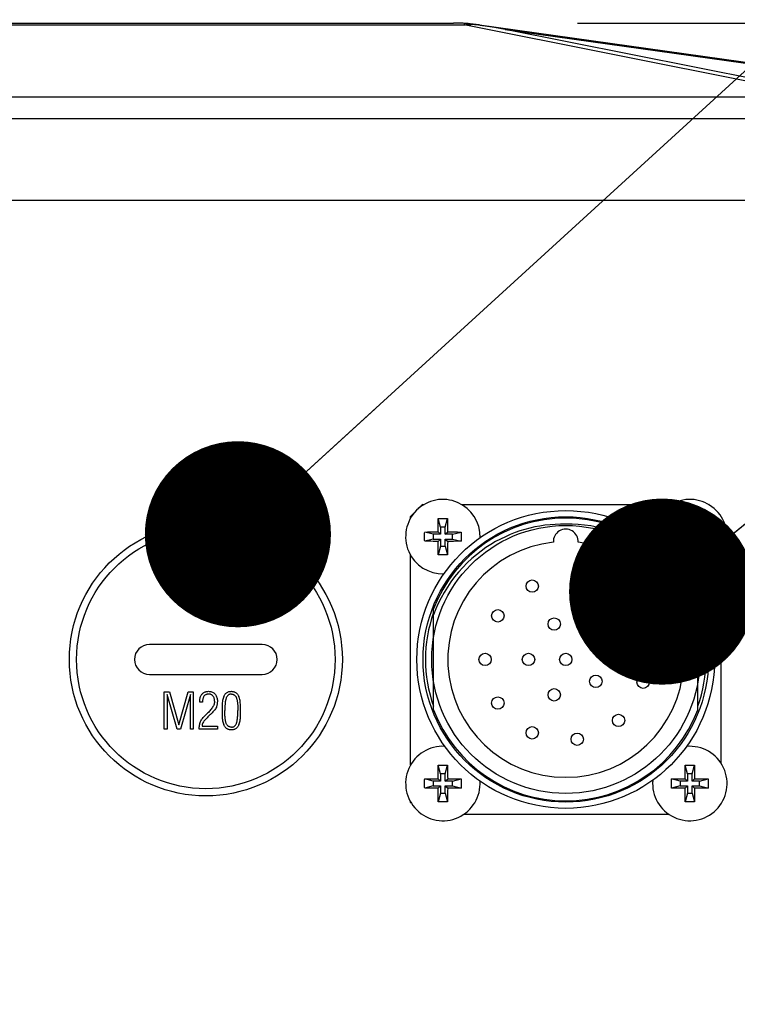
# Model space of a CAD drawing. Header units: millimetres. Extents: x 0 to 420, y 0 to 297.
# Tile 58 of 65: x 331 to 343, y 220 to 236. Entities that reach past the tile are written whole.
import ezdxf

# ---------------------------------------------------------------- set-up
doc = ezdxf.new("R2010")
doc.units = ezdxf.units.MM
doc.header["$LTSCALE"] = 23.1
doc.layers.get('0').update_dxf_attribs({"linetype": 'CONTINUOUS'})
for name, color, linetype in [('COMPONENTS', 7, 'CONTINUOUS'), ('DETAIL', 7, 'CONTINUOUS'), ('DIMENSION', 7, 'CONTINUOUS')]:
    doc.layers.add(name, color=color, linetype=linetype)
doc.styles.get("Standard").update_dxf_attribs({"font": 'arial.ttf'})
doc.dimstyles.new('DIMSTYLE_13', dxfattribs={"dimtxt": 3, "dimasz": 3, "dimexe": 0.18, "dimexo": 0.0625, "dimgap": 0.09, "dimtad": 1, "dimdec": 3, "dimlfac": 5, "dimdsep": 46, "dimtxsty": 'STANDARD', "dimblk": '_FILLED', "dimblk1": '_FILLED', "dimblk2": '_FILLED', "dimcen": 0.09, "dimadec": 0, "dimazin": 0, "dimtp": 0.5, "dimtm": 0.5, "dimtfac": 1, "dimtdec": 3, "dimtofl": 0, "dimtmove": 0, "dimatfit": 3, "dimldrblk": '_FILLED', "dimfxl": 1, "dimtolj": 1, "dimarcsym": 0})
doc.dimstyles.new('DIMSTYLE_14', dxfattribs={"dimtxt": 3, "dimasz": 3, "dimexe": 0.18, "dimexo": 0.0625, "dimgap": 0.09, "dimtad": 1, "dimdec": 1, "dimlfac": 5, "dimdsep": 46, "dimtxsty": 'STANDARD', "dimblk": '_FILLED', "dimblk1": '_FILLED', "dimblk2": '_FILLED', "dimcen": 0.09, "dimadec": 0, "dimazin": 0, "dimtp": 0.8, "dimtm": 0.8, "dimtfac": 1, "dimtdec": 1, "dimtofl": 0, "dimtmove": 0, "dimatfit": 3, "dimldrblk": '_FILLED', "dimfxl": 1, "dimtolj": 1, "dimarcsym": 0})
doc.dimstyles.new('DIMSTYLE_6', dxfattribs={"dimtxt": 3, "dimasz": 3, "dimexe": 0.18, "dimexo": 0.0625, "dimgap": 0.09, "dimtad": 1, "dimdec": 1, "dimlfac": 5, "dimdsep": 46, "dimtxsty": 'STANDARD', "dimblk": '_FILLED', "dimblk1": '_FILLED', "dimblk2": '_FILLED', "dimcen": 0.09, "dimadec": 0, "dimazin": 0, "dimtp": 0.3, "dimtm": 0.3, "dimtfac": 1, "dimtdec": 1, "dimtofl": 0, "dimtmove": 0, "dimatfit": 3, "dimldrblk": '_FILLED', "dimfxl": 1, "dimtolj": 1, "dimarcsym": 0})
doc.dimstyles.new('DIMSTYLE_8', dxfattribs={"dimtxt": 3, "dimasz": 3, "dimexe": 0.18, "dimexo": 0.0625, "dimgap": 0.09, "dimtad": 1, "dimlfac": 5, "dimdsep": 46, "dimtxsty": 'STANDARD', "dimblk": '_FILLED', "dimblk1": '_FILLED', "dimblk2": '_FILLED', "dimcen": 0.09, "dimadec": 0, "dimazin": 0, "dimtp": 0.5, "dimtm": 0.5, "dimtfac": 1, "dimtofl": 0, "dimtmove": 0, "dimatfit": 3, "dimldrblk": '_FILLED', "dimfxl": 1, "dimtolj": 1, "dimarcsym": 0})
doc.dimstyles.get("Standard").update_dxf_attribs({"dimtxt": 3, "dimasz": 3, "dimexe": 0.18, "dimexo": 0.0625, "dimgap": 0.09, "dimtad": 1, "dimdec": 3, "dimdsep": 46, "dimtxsty": 'STANDARD', "dimblk": '_FILLED', "dimblk1": '_FILLED', "dimblk2": '_FILLED', "dimcen": 0.09, "dimadec": 0, "dimazin": 0, "dimtol": 1, "dimtp": 0.001, "dimtm": 0.001, "dimtfac": 1, "dimtdec": 3, "dimtofl": 0, "dimtmove": 0, "dimatfit": 3, "dimldrblk": '_FILLED', "dimfxl": 1, "dimtolj": 1, "dimarcsym": 0})

# ---------------------------------------------------------------- blocks, each defined once
blk = doc.blocks.new('_FILLED')
at = {"color": 0, "linetype": 'BYBLOCK'}
blk.add_solid([(0, 0), (-1, 0.2), (-1, -0.2)], dxfattribs=at)
blk = doc.blocks.new('*D7')
at = {"layer": 'DIMENSION', "color": 2, "linetype": 'CONTINUOUS'}
for p, q in [((300.38, 246.404), (300.38, 255.457)), ((360.78, 250.647), (360.78, 255.457)), ((300.38, 253.457), (330.58, 253.457)), ((360.78, 253.457), (330.58, 253.457)), ((360.78, 242.582), (360.78, 248.674)), ((300.38, 225.123), (300.38, 244.922)), ((360.78, 225.123), (360.78, 240.18))]:
    blk.add_line(p, q, dxfattribs=at)
at = {"layer": 'DIMENSION', "color": 2, "linetype": 'CONTINUOUS', "xscale": 3, "yscale": 3, "zscale": 3, "rotation": 180}
blk.add_blockref('_FILLED', (300.38, 253.457), dxfattribs=at)
at = {"layer": 'DIMENSION', "color": 2, "linetype": 'CONTINUOUS', "xscale": 3, "yscale": 3, "zscale": 3}
blk.add_blockref('_FILLED', (360.78, 253.457), dxfattribs=at)
at = {"layer": 'DIMENSION', "color": 2, "linetype": 'CONTINUOUS', "insert": (330.58, 257.207), "char_height": 3, "width": 6.99257, "attachment_point": 2, "line_spacing_factor": 0.9}
blk.add_mtext('302', dxfattribs=at)
blk = doc.blocks.new('*D20')
at = {"layer": 'DIMENSION', "color": 2, "linetype": 'CONTINUOUS'}
for p, q in [((313.08, 233.114), (313.08, 247.457)), ((348.08, 233.114), (348.08, 247.457)), ((313.08, 245.457), (330.58, 245.457)), ((348.08, 245.457), (330.58, 245.457))]:
    blk.add_line(p, q, dxfattribs=at)
at = {"layer": 'DIMENSION', "color": 2, "linetype": 'CONTINUOUS', "xscale": 3, "yscale": 3, "zscale": 3, "rotation": 180}
blk.add_blockref('_FILLED', (313.08, 245.457), dxfattribs=at)
at = {"layer": 'DIMENSION', "color": 2, "linetype": 'CONTINUOUS', "xscale": 3, "yscale": 3, "zscale": 3}
blk.add_blockref('_FILLED', (348.08, 245.457), dxfattribs=at)
at = {"layer": 'DIMENSION', "color": 2, "linetype": 'CONTINUOUS', "insert": (330.58, 249.207), "char_height": 3, "width": 6.99257, "attachment_point": 2, "line_spacing_factor": 0.9}
blk.add_mtext('175', dxfattribs=at)
blk = doc.blocks.new('*D24')
at = {"layer": 'DIMENSION', "color": 2, "linetype": 'CONTINUOUS'}
for p, q in [((340.37, 235.457), (389, 235.457)), ((387, 235.457), (387, 194.228)), ((387, 152.998), (387, 194.228)), ((369.98, 152.998), (389, 152.998))]:
    blk.add_line(p, q, dxfattribs=at)
at = {"layer": 'DIMENSION', "color": 2, "linetype": 'CONTINUOUS', "xscale": 3, "yscale": 3, "zscale": 3}
for p, rotation in [((387, 235.457), 90), ((387, 152.998), 270)]:
    blk.add_blockref('_FILLED', p, dxfattribs=dict(at, rotation=rotation))
at = {"layer": 'DIMENSION', "color": 2, "linetype": 'CONTINUOUS', "insert": (383.25, 194.228), "char_height": 3, "width": 13.27138, "attachment_point": 2, "rotation": 90, "line_spacing_factor": 0.9}
blk.add_mtext('(412.3)', dxfattribs=at)
blk = doc.blocks.new('*D25')
at = {"layer": 'DIMENSION', "color": 2, "linetype": 'CONTINUOUS'}
for p, q in [((340.37, 235.457), (381, 235.457)), ((379, 235.457), (379, 224.828)), ((379, 214.198), (379, 224.828)), ((352.38, 214.198), (381, 214.198))]:
    blk.add_line(p, q, dxfattribs=at)
at = {"layer": 'DIMENSION', "color": 2, "linetype": 'CONTINUOUS', "xscale": 3, "yscale": 3, "zscale": 3}
for p, rotation in [((379, 235.457), 90), ((379, 214.198), 270)]:
    blk.add_blockref('_FILLED', p, dxfattribs=dict(at, rotation=rotation))
at = {"layer": 'DIMENSION', "color": 2, "linetype": 'CONTINUOUS', "insert": (375.25, 224.828), "char_height": 3, "width": 10.48327, "attachment_point": 2, "rotation": 90, "line_spacing_factor": 0.9}
blk.add_mtext('106.3', dxfattribs=at)

msp = doc.modelspace()

# ---------------------------------------------------------------- linework, layer by layer
at = {"layer": 'COMPONENTS', "color": 9, "linetype": 'CONTINUOUS'}
for p, q in [((322.61663, 235.42812), (338.54337, 235.42812)), ((338.54337, 235.45231), (338.54337, 235.42812)), ((343.66863, 234.40678), (338.54337, 235.42812)), ((339.20327, 235.35458), (345.3004, 234.49768)), ((343.71599, 234.45531), (339.20327, 235.35458)), ((317.88038, 234.27018), (343.29095, 234.27021)), ((317.88038, 233.92007), (343.27961, 233.92007))]:
    msp.add_line(p, q, dxfattribs=at)
at = {"layer": 'COMPONENTS', "color": 7, "linetype": 'CONTINUOUS'}
for p, q in [((322.78978, 235.45731), (338.37022, 235.45731)), ((338.80208, 235.41914), (338.6874, 235.43702)), ((338.78774, 235.42812), (347.51483, 234.2016)), ((338.91673, 235.40101), (338.80208, 235.41914)), ((339.03136, 235.38263), (338.91673, 235.40101)), ((344.28589, 232.59823), (316.87411, 232.59823)), ((337.87566, 227.69823), (337.90071, 227.69823)), ((338.49929, 227.69823), (341.88071, 227.69823)), ((342.47929, 227.69823), (342.48434, 227.69823)), ((337.68, 227.47752), (337.68, 227.50257)), ((338.16125, 227.33323), (338.12668, 227.4715)), ((338.23875, 227.33323), (338.27332, 227.4715)), ((338.27332, 227.4715), (338.27457, 227.42703)), ((342.14125, 227.33323), (342.10668, 227.4715)), ((342.21875, 227.33323), (342.25332, 227.4715)), ((342.25332, 227.4715), (342.25457, 227.42703)), ((338.12257, 227.25566), (338.12294, 227.2936)), ((338.12294, 227.2936), (338.12354, 227.33694)), ((338.12354, 227.33694), (338.12419, 227.37324)), ((338.12419, 227.37324), (338.12507, 227.413)), ((338.16125, 227.33323), (338.16125, 227.21698)), ((338.23875, 227.33323), (338.16125, 227.33323)), ((338.23875, 227.21698), (338.23875, 227.33323)), ((338.27457, 227.42703), (338.27554, 227.3861)), ((338.27554, 227.3861), (338.27626, 227.34867)), ((338.27626, 227.34867), (338.27694, 227.30391)), ((338.27694, 227.30391), (338.27727, 227.27397)), ((342.10257, 227.25566), (342.10294, 227.2936)), ((342.10294, 227.2936), (342.10354, 227.33694)), ((342.10354, 227.33694), (342.10419, 227.37324)), ((342.10419, 227.37324), (342.10507, 227.413)), ((342.14125, 227.33323), (342.14125, 227.21698)), ((342.21875, 227.33323), (342.14125, 227.33323)), ((342.21875, 227.21698), (342.21875, 227.33323)), ((342.25457, 227.42703), (342.25554, 227.3861)), ((342.25554, 227.3861), (342.25626, 227.34867)), ((342.25626, 227.34867), (342.25694, 227.30391)), ((337.90673, 227.25155), (337.9512, 227.25281)), ((338.045, 227.21698), (337.90673, 227.25155)), ((338.045, 227.13948), (337.90673, 227.10491)), ((337.9512, 227.25281), (337.99213, 227.25377)), ((337.99213, 227.25377), (338.02956, 227.25449)), ((338.02956, 227.25449), (338.07432, 227.25517)), ((338.045, 227.21698), (338.045, 227.13948)), ((338.16125, 227.21698), (338.045, 227.21698)), ((338.045, 227.13948), (338.16125, 227.13948)), ((338.16125, 227.21698), (338.12257, 227.25566)), ((338.16125, 227.13948), (338.12257, 227.1008)), ((338.16125, 227.13948), (338.16125, 227.02323)), ((338.23875, 227.21698), (338.27743, 227.25566)), ((338.355, 227.21698), (338.23875, 227.21698)), ((338.23875, 227.02323), (338.23875, 227.13948)), ((338.23875, 227.13948), (338.27743, 227.1008)), ((338.23875, 227.13948), (338.355, 227.13948)), ((338.27727, 227.27397), (338.27743, 227.25566)), ((338.27743, 227.25566), (338.31537, 227.25529)), ((338.31537, 227.25529), (338.35871, 227.25469)), ((338.355, 227.21698), (338.49327, 227.25155)), ((338.355, 227.13948), (338.355, 227.21698)), ((338.355, 227.13948), (338.49327, 227.10491)), ((338.35871, 227.25469), (338.39501, 227.25404)), ((338.39501, 227.25404), (338.43476, 227.25316)), ((341.88673, 227.25155), (341.9312, 227.25281)), ((342.025, 227.21698), (341.88673, 227.25155)), ((342.025, 227.13948), (341.88673, 227.10491)), ((341.9312, 227.25281), (341.97213, 227.25377)), ((341.97213, 227.25377), (342.00956, 227.25449)), ((342.00956, 227.25449), (342.05432, 227.25517)), ((342.025, 227.21698), (342.025, 227.13948)), ((342.14125, 227.21698), (342.025, 227.21698)), ((342.025, 227.13948), (342.14125, 227.13948)), ((342.14125, 227.21698), (342.10257, 227.25566)), ((342.14125, 227.13948), (342.10257, 227.1008)), ((342.14125, 227.13948), (342.14125, 227.02323)), ((342.21875, 227.21698), (342.25743, 227.25566)), ((342.335, 227.21698), (342.21875, 227.21698)), ((342.21875, 227.02323), (342.21875, 227.13948)), ((342.21875, 227.13948), (342.335, 227.13948)), ((342.21875, 227.13948), (342.25743, 227.1008)), ((342.25743, 227.25566), (342.29537, 227.25529)), ((342.29537, 227.25529), (342.33871, 227.25469)), ((342.335, 227.21698), (342.47327, 227.25155)), ((342.335, 227.13948), (342.335, 227.21698)), ((342.335, 227.13948), (342.47327, 227.10491)), ((342.33871, 227.25469), (342.37501, 227.25404)), ((342.37501, 227.25404), (342.41476, 227.25316)), ((338.00499, 227.10243), (337.96523, 227.1033)), ((338.04129, 227.10177), (338.00499, 227.10243)), ((338.08463, 227.10117), (338.04129, 227.10177)), ((338.12257, 227.1008), (338.08463, 227.10117)), ((338.12282, 227.07284), (338.12257, 227.1008)), ((338.12336, 227.03088), (338.12282, 227.07284)), ((338.12374, 227.00779), (338.12336, 227.03088)), ((338.12446, 226.97036), (338.12374, 227.00779)), ((338.12543, 226.92943), (338.12446, 226.97036)), ((338.16125, 227.02323), (338.12668, 226.88496)), ((338.16125, 227.02323), (338.23875, 227.02323)), ((338.23875, 227.02323), (338.27332, 226.88496)), ((338.2758, 226.98322), (338.27493, 226.94347)), ((338.27646, 227.01952), (338.2758, 226.98322)), ((338.27706, 227.06286), (338.27646, 227.01952)), ((338.27743, 227.1008), (338.27706, 227.06286)), ((338.37044, 227.10197), (338.32568, 227.10129)), ((338.40787, 227.10269), (338.37044, 227.10197)), ((338.4488, 227.10366), (338.40787, 227.10269)), ((338.49327, 227.10491), (338.4488, 227.10366)), ((341.98499, 227.10243), (341.94523, 227.1033)), ((342.02129, 227.10177), (341.98499, 227.10243)), ((342.06463, 227.10117), (342.02129, 227.10177)), ((342.10257, 227.1008), (342.06463, 227.10117)), ((342.10374, 227.00779), (342.10306, 227.05255)), ((342.10446, 226.97036), (342.10374, 227.00779)), ((342.10543, 226.92943), (342.10446, 226.97036)), ((342.14125, 227.02323), (342.10668, 226.88496)), ((342.14125, 227.02323), (342.21875, 227.02323)), ((342.21875, 227.02323), (342.25332, 226.88496)), ((342.2558, 226.98322), (342.25493, 226.94347)), ((342.25646, 227.01952), (342.2558, 226.98322)), ((342.25706, 227.06286), (342.25646, 227.01952)), ((342.25743, 227.1008), (342.25706, 227.06286)), ((342.35044, 227.10197), (342.30568, 227.10129)), ((342.38787, 227.10269), (342.35044, 227.10197)), ((342.4288, 227.10366), (342.38787, 227.10269)), ((342.47327, 227.10491), (342.4288, 227.10366)), ((337.68, 223.49752), (337.68, 226.87894)), ((338.12668, 226.88496), (338.12543, 226.92943)), ((342.10668, 226.88496), (342.10543, 226.92943)), ((342.68, 226.84679), (342.68, 223.52967)), ((338.05, 224.3849), (338.05, 226.01156)), ((342.31, 224.3849), (342.31, 226.01156)), ((335.29, 225.43823), (333.47, 225.43823)), ((333.47, 224.95823), (335.29, 224.95823)), ((333.71083, 224.07691), (333.71083, 224.67691)), ((333.71083, 224.67691), (333.79216, 224.67691)), ((333.75583, 224.63402), (333.75583, 224.07691)), ((333.91626, 224.07691), (333.75583, 224.63402)), ((333.79216, 224.67691), (333.94333, 224.14687)), ((333.94333, 224.14687), (334.09532, 224.67691)), ((334.13083, 224.63402), (333.97157, 224.07691)), ((334.09532, 224.67691), (334.17583, 224.67691)), ((334.13083, 224.07691), (334.13083, 224.63402)), ((334.17583, 224.67691), (334.17583, 224.07691)), ((334.28083, 224.51156), (334.28083, 224.52046)), ((334.32583, 224.51191), (334.28083, 224.51156)), ((334.39181, 224.31527), (334.40165, 224.32534)), ((334.40704, 224.3305), (334.40165, 224.32534)), ((334.44784, 224.30679), (334.44431, 224.30331)), ((334.4514, 224.31023), (334.44784, 224.30679)), ((334.46036, 224.31878), (334.4514, 224.31023)), ((334.31833, 224.12191), (334.56747, 224.12191)), ((334.56747, 224.12191), (334.56747, 224.07691)), ((333.75583, 224.07691), (333.71083, 224.07691)), ((333.97157, 224.07691), (333.91626, 224.07691)), ((334.17583, 224.07691), (334.13083, 224.07691)), ((334.56747, 224.07691), (334.27333, 224.07691)), ((338.16125, 223.35323), (338.12668, 223.4915)), ((338.23875, 223.35323), (338.27332, 223.4915)), ((338.27332, 223.4915), (338.27457, 223.44703)), ((342.14125, 223.35323), (342.10668, 223.4915)), ((342.21875, 223.35323), (342.25332, 223.4915)), ((342.25332, 223.4915), (342.25457, 223.44703)), ((338.12294, 223.3136), (338.12354, 223.35694)), ((338.12354, 223.35694), (338.12419, 223.39324)), ((338.12419, 223.39324), (338.12507, 223.433)), ((338.16125, 223.35323), (338.16125, 223.23698)), ((338.23875, 223.35323), (338.16125, 223.35323)), ((338.23875, 223.23698), (338.23875, 223.35323)), ((338.27457, 223.44703), (338.27554, 223.4061)), ((338.27554, 223.4061), (338.27626, 223.36867)), ((342.10294, 223.3136), (342.10354, 223.35694)), ((342.10354, 223.35694), (342.10419, 223.39324)), ((342.10419, 223.39324), (342.10507, 223.433)), ((342.14125, 223.35323), (342.14125, 223.23698)), ((342.21875, 223.35323), (342.14125, 223.35323)), ((342.21875, 223.23698), (342.21875, 223.35323)), ((342.25457, 223.44703), (342.25554, 223.4061)), ((342.25554, 223.4061), (342.25626, 223.36867)), ((342.25626, 223.36867), (342.25694, 223.32391)), ((337.90673, 223.27155), (337.9512, 223.27281)), ((338.045, 223.23698), (337.90673, 223.27155)), ((338.045, 223.15948), (337.90673, 223.12491)), ((337.9512, 223.27281), (337.99213, 223.27377)), ((337.99213, 223.27377), (338.02956, 223.27449)), ((338.02956, 223.27449), (338.07432, 223.27517)), ((338.045, 223.23698), (338.045, 223.15948)), ((338.16125, 223.23698), (338.045, 223.23698)), ((338.045, 223.15948), (338.16125, 223.15948)), ((338.12257, 223.27566), (338.12294, 223.3136)), ((338.16125, 223.23698), (338.12257, 223.27566)), ((338.16125, 223.15948), (338.12257, 223.1208)), ((338.16125, 223.15948), (338.16125, 223.04323)), ((338.23875, 223.23698), (338.27743, 223.27566)), ((338.355, 223.23698), (338.23875, 223.23698)), ((338.23875, 223.04323), (338.23875, 223.15948)), ((338.23875, 223.15948), (338.27743, 223.1208)), ((338.23875, 223.15948), (338.355, 223.15948)), ((338.27706, 223.3136), (338.27743, 223.27566)), ((338.27743, 223.27566), (338.31537, 223.27529)), ((338.31537, 223.27529), (338.35871, 223.27469)), ((338.355, 223.23698), (338.49327, 223.27155)), ((338.355, 223.15948), (338.355, 223.23698)), ((338.355, 223.15948), (338.49327, 223.12491)), ((338.35871, 223.27469), (338.39501, 223.27404)), ((338.39501, 223.27404), (338.43476, 223.27316)), ((341.88673, 223.27155), (341.9312, 223.27281)), ((342.025, 223.23698), (341.88673, 223.27155)), ((342.025, 223.15948), (341.88673, 223.12491)), ((341.9312, 223.27281), (341.97213, 223.27377)), ((341.97213, 223.27377), (342.00956, 223.27449)), ((342.00956, 223.27449), (342.05432, 223.27517)), ((342.025, 223.23698), (342.025, 223.15948)), ((342.14125, 223.23698), (342.025, 223.23698)), ((342.025, 223.15948), (342.14125, 223.15948)), ((342.10257, 223.27566), (342.10294, 223.3136)), ((342.14125, 223.23698), (342.10257, 223.27566)), ((342.14125, 223.15948), (342.10257, 223.1208)), ((342.14125, 223.15948), (342.14125, 223.04323)), ((342.21875, 223.23698), (342.25743, 223.27566)), ((342.335, 223.23698), (342.21875, 223.23698)), ((342.21875, 223.04323), (342.21875, 223.15948)), ((342.21875, 223.15948), (342.335, 223.15948)), ((342.21875, 223.15948), (342.25743, 223.1208)), ((342.25743, 223.27566), (342.29537, 223.27529)), ((342.29537, 223.27529), (342.33871, 223.27469)), ((342.335, 223.23698), (342.47327, 223.27155)), ((342.335, 223.15948), (342.335, 223.23698)), ((342.335, 223.15948), (342.47327, 223.12491)), ((342.33871, 223.27469), (342.37501, 223.27404)), ((342.37501, 223.27404), (342.41476, 223.27316)), ((338.00499, 223.12243), (337.96523, 223.1233)), ((338.04129, 223.12177), (338.00499, 223.12243)), ((338.08463, 223.12117), (338.04129, 223.12177)), ((338.12257, 223.1208), (338.08463, 223.12117)), ((338.12374, 223.02779), (338.12306, 223.07255)), ((338.12446, 222.99036), (338.12374, 223.02779)), ((338.16125, 223.04323), (338.12668, 222.90496)), ((338.16125, 223.04323), (338.23875, 223.04323)), ((338.23875, 223.04323), (338.27332, 222.90496)), ((338.2758, 223.00322), (338.27493, 222.96347)), ((338.27646, 223.03952), (338.2758, 223.00322)), ((338.27706, 223.08286), (338.27646, 223.03952)), ((338.27743, 223.1208), (338.27706, 223.08286)), ((338.37044, 223.12197), (338.32568, 223.12129)), ((338.40787, 223.12269), (338.37044, 223.12197)), ((338.4488, 223.12366), (338.40787, 223.12269)), ((338.49327, 223.12491), (338.4488, 223.12366)), ((341.98499, 223.12243), (341.94523, 223.1233)), ((342.02129, 223.12177), (341.98499, 223.12243)), ((342.06463, 223.12117), (342.02129, 223.12177)), ((342.10257, 223.1208), (342.06463, 223.12117)), ((342.10374, 223.02779), (342.10306, 223.07255)), ((342.10446, 222.99036), (342.10374, 223.02779)), ((342.14125, 223.04323), (342.10668, 222.90496)), ((342.14125, 223.04323), (342.21875, 223.04323)), ((342.21875, 223.04323), (342.25332, 222.90496)), ((342.2558, 223.00322), (342.25493, 222.96347)), ((342.25646, 223.03952), (342.2558, 223.00322)), ((342.25706, 223.08286), (342.25646, 223.03952)), ((342.25743, 223.1208), (342.25706, 223.08286)), ((342.35044, 223.12197), (342.30568, 223.12129)), ((342.38787, 223.12269), (342.35044, 223.12197)), ((342.4288, 223.12366), (342.38787, 223.12269)), ((342.47327, 223.12491), (342.4288, 223.12366)), ((337.68, 222.89389), (337.68, 222.89894)), ((338.12543, 222.94943), (338.12446, 222.99036)), ((338.12668, 222.90496), (338.12543, 222.94943)), ((342.10543, 222.94943), (342.10446, 222.99036)), ((342.10668, 222.90496), (342.10543, 222.94943)), ((341.84856, 222.69823), (338.53144, 222.69823))]:
    msp.add_line(p, q, dxfattribs=at)
for points in [[(338.6874, 235.43702), (338.67144, 235.4394), (338.65547, 235.44162), (338.63948, 235.44366), (338.62348, 235.44553), (338.60747, 235.44723), (338.59146, 235.44876), (338.57543, 235.45011), (338.5594, 235.4513), (338.54336, 235.45231)], [(339.20327, 235.35458), (339.14597, 235.36399), (339.03136, 235.38263)], [(338.12507, 227.413), (338.12623, 227.45629), (338.12668, 227.4715)], [(338.12668, 227.4715), (338.14304, 227.4719), (338.15936, 227.4722), (338.17566, 227.4724), (338.1919, 227.4725), (338.2081, 227.4725), (338.22434, 227.4724), (338.24063, 227.4722), (338.25696, 227.4719), (338.27332, 227.4715)], [(342.10507, 227.413), (342.10623, 227.45629), (342.10668, 227.4715)], [(342.10668, 227.4715), (342.12304, 227.4719), (342.13936, 227.4722), (342.15566, 227.4724), (342.1719, 227.4725), (342.1881, 227.4725), (342.20434, 227.4724), (342.22063, 227.4722), (342.23696, 227.4719), (342.25332, 227.4715)], [(340.18, 227.37823), (340.09521, 227.37864), (340.01107, 227.37589), (339.92757, 227.36999), (339.84466, 227.36089), (339.76239, 227.34863), (339.68096, 227.33335), (339.60055, 227.31514), (339.52097, 227.29391), (339.44184, 227.2695), (339.36316, 227.24204), (339.28493, 227.21139), (339.20681, 227.17707), (339.12864, 227.13912), (339.05058, 227.0975), (338.97273, 227.05153), (338.89472, 227.00099), (338.81692, 226.94612), (338.74052, 226.88687), (338.6654, 226.82294), (338.59167, 226.75464), (338.52097, 226.68292), (338.45354, 226.60775), (338.38912, 226.52916), (338.32858, 226.44818), (338.27214, 226.36499), (338.21957, 226.2794), (338.17106, 226.19195), (338.12665, 226.1028), (338.0863, 226.01179), (338.05, 225.9189)], [(342.31, 225.9189), (342.27231, 226.01501), (342.23041, 226.10896), (342.18429, 226.20074), (342.13379, 226.29065), (342.07907, 226.37839), (342.02067, 226.46316), (341.95866, 226.54479), (341.89298, 226.62345), (341.82388, 226.69887), (341.75126, 226.77111), (341.67523, 226.84012), (341.59636, 226.90536), (341.51461, 226.96679), (341.43002, 227.02446), (341.34321, 227.07799), (341.25426, 227.1273), (341.16309, 227.17248), (341.07012, 227.21332), (340.97522, 227.24986), (340.87853, 227.28207), (340.78083, 227.30969), (340.68222, 227.33268), (340.58261, 227.35109), (340.48253, 227.36486), (340.38215, 227.37396), (340.28131, 227.37842), (340.18, 227.37823)], [(342.25694, 227.30391), (342.25736, 227.26465), (342.25743, 227.25566)], [(337.90572, 227.17823), (337.90575, 227.19065), (337.90584, 227.203), (337.90598, 227.21526), (337.90617, 227.22744), (337.90642, 227.23953), (337.90673, 227.25155)], [(337.90673, 227.10491), (337.90642, 227.11693), (337.90617, 227.12903), (337.90598, 227.14121), (337.90584, 227.15347), (337.90575, 227.16581), (337.90572, 227.17823)], [(338.07432, 227.25517), (338.11358, 227.25559), (338.12257, 227.25566)], [(338.43476, 227.25316), (338.47805, 227.252), (338.49327, 227.25155)], [(338.49327, 227.25155), (338.49358, 227.23953), (338.49383, 227.22744), (338.49402, 227.21526), (338.49416, 227.203), (338.49425, 227.19065), (338.49428, 227.17823)], [(338.49428, 227.17823), (338.49425, 227.16581), (338.49416, 227.15347), (338.49402, 227.14121), (338.49383, 227.12903), (338.49358, 227.11693), (338.49327, 227.10491)], [(341.88572, 227.17823), (341.88575, 227.19065), (341.88584, 227.203), (341.88598, 227.21526), (341.88617, 227.22744), (341.88642, 227.23953), (341.88673, 227.25155)], [(341.88673, 227.10491), (341.88642, 227.11693), (341.88617, 227.12903), (341.88598, 227.14121), (341.88584, 227.15347), (341.88575, 227.16581), (341.88572, 227.17823)], [(342.05432, 227.25517), (342.09358, 227.25559), (342.10257, 227.25566)], [(342.41476, 227.25316), (342.45805, 227.252), (342.47327, 227.25155)], [(342.47327, 227.25155), (342.47358, 227.23953), (342.47383, 227.22744), (342.47402, 227.21526), (342.47416, 227.203), (342.47425, 227.19065), (342.47428, 227.17823)], [(342.47428, 227.17823), (342.47425, 227.16581), (342.47416, 227.15347), (342.47402, 227.14121), (342.47383, 227.12903), (342.47358, 227.11693), (342.47327, 227.10491)], [(337.96523, 227.1033), (337.92195, 227.10446), (337.90673, 227.10491)], [(338.32568, 227.10129), (338.28642, 227.10087), (338.27743, 227.1008)], [(341.94523, 227.1033), (341.90195, 227.10446), (341.88673, 227.10491)], [(342.10306, 227.05255), (342.10264, 227.09181), (342.10257, 227.1008)], [(342.30568, 227.10129), (342.26642, 227.10087), (342.25743, 227.1008)], [(338.27332, 226.88496), (338.25696, 226.88456), (338.24063, 226.88426), (338.22434, 226.88406), (338.2081, 226.88396), (338.1919, 226.88396), (338.17566, 226.88406), (338.15936, 226.88426), (338.14304, 226.88456), (338.12668, 226.88496)], [(338.27493, 226.94347), (338.27377, 226.90018), (338.27332, 226.88496)], [(342.25332, 226.88496), (342.23696, 226.88456), (342.22063, 226.88426), (342.20434, 226.88406), (342.1881, 226.88396), (342.1719, 226.88396), (342.15566, 226.88406), (342.13936, 226.88426), (342.12304, 226.88456), (342.10668, 226.88496)], [(342.25493, 226.94347), (342.25377, 226.90018), (342.25332, 226.88496)], [(334.28082, 224.52031), (334.2812, 224.53506), (334.28229, 224.54915), (334.28409, 224.56257), (334.28661, 224.57533), (334.28985, 224.58742), (334.2938, 224.59888), (334.29848, 224.60973), (334.30388, 224.61995), (334.30987, 224.62945), (334.31645, 224.63823), (334.32363, 224.6463), (334.33133, 224.65362), (334.33956, 224.6602), (334.34832, 224.66603), (334.35751, 224.67105), (334.36716, 224.67524), (334.37724, 224.67862), (334.38766, 224.68123), (334.39836, 224.68307), (334.40939, 224.68413), (334.42075, 224.68441)], [(334.42802, 224.63941), (334.41921, 224.63919), (334.4107, 224.6384), (334.4025, 224.63704), (334.39458, 224.63513), (334.38698, 224.63264), (334.37972, 224.6295), (334.37278, 224.62569), (334.36619, 224.62122), (334.36009, 224.61609), (334.35452, 224.61027), (334.34943, 224.60379), (334.34488, 224.59676), (334.3409, 224.58919), (334.33745, 224.58107), (334.33447, 224.57252), (334.33195, 224.56359), (334.32989, 224.55424), (334.32826, 224.5444), (334.32703, 224.53406), (334.32622, 224.52323), (334.32583, 224.51191)], [(334.42075, 224.68441), (334.43474, 224.68399), (334.4482, 224.68251), (334.46113, 224.67997), (334.47356, 224.67638), (334.48547, 224.67173), (334.49669, 224.666), (334.50725, 224.65915), (334.51712, 224.65123), (334.52617, 224.64235), (334.53438, 224.63249), (334.54177, 224.62168), (334.54819, 224.61007), (334.55359, 224.59767), (334.55802, 224.58446), (334.56146, 224.57054), (334.5639, 224.55593), (334.56536, 224.5406), (334.56583, 224.52456)], [(334.52083, 224.52749), (334.5205, 224.5391), (334.51951, 224.55011), (334.51787, 224.56052), (334.51555, 224.57033), (334.51257, 224.57955), (334.50899, 224.58815), (334.50481, 224.59613), (334.50003, 224.60349), (334.49476, 224.61021), (334.48901, 224.61632), (334.48277, 224.6218), (334.47611, 224.62654), (334.46901, 224.63052), (334.46148, 224.63377), (334.4536, 224.63628), (334.44542, 224.63806), (334.43689, 224.6391), (334.42802, 224.63941)], [(334.66849, 224.60273), (334.66248, 224.58728), (334.65733, 224.57109), (334.65303, 224.55416), (334.64972, 224.53643), (334.64725, 224.51796), (334.64527, 224.49894), (334.64372, 224.47941), (334.64264, 224.45932), (334.64184, 224.43871), (334.64123, 224.41758), (334.6409, 224.39592), (334.64083, 224.37374)], [(334.66849, 224.60273), (334.67356, 224.61249), (334.67915, 224.62178), (334.68526, 224.63059), (334.69189, 224.639), (334.69904, 224.64694), (334.7067, 224.6542), (334.71495, 224.66078), (334.7237, 224.66667), (334.73274, 224.67171), (334.74208, 224.67579), (334.75171, 224.679), (334.76141, 224.68146), (334.77114, 224.6832), (334.78094, 224.68418), (334.79083, 224.68441)], [(334.7913, 224.63941), (334.78271, 224.6391), (334.77445, 224.63806), (334.76653, 224.6363), (334.75893, 224.63382), (334.75168, 224.63061), (334.74482, 224.62665), (334.73837, 224.6219), (334.73232, 224.61639), (334.72673, 224.61021), (334.72162, 224.60333), (334.71696, 224.59576), (334.71274, 224.58763), (334.70898, 224.57891), (334.70566, 224.56963), (334.70269, 224.55993), (334.70009, 224.54985), (334.69785, 224.53936), (334.69584, 224.52851), (334.69405, 224.51731), (334.69249, 224.50576), (334.69113, 224.49388), (334.68995, 224.48167), (334.68897, 224.46915), (334.68812, 224.45633), (334.68739, 224.44322), (334.6868, 224.42981), (334.68635, 224.41613), (334.68604, 224.40216), (334.68587, 224.38792), (334.68583, 224.37339)], [(334.79083, 224.68441), (334.80086, 224.6842), (334.81076, 224.68321), (334.82053, 224.68143), (334.83021, 224.67886), (334.83977, 224.67551), (334.84903, 224.67134), (334.85805, 224.66628), (334.86678, 224.66041), (334.87497, 224.65386), (334.88255, 224.64663), (334.88959, 224.63874), (334.89609, 224.63037), (334.90206, 224.62162), (334.90748, 224.61241), (334.91236, 224.60273)], [(334.7913, 224.63941), (334.79866, 224.63903), (334.80574, 224.6382), (334.81252, 224.63692), (334.819, 224.63525), (334.8252, 224.63312), (334.83117, 224.6304), (334.83695, 224.62704), (334.84251, 224.62308), (334.84781, 224.61847), (334.85289, 224.61321), (334.85773, 224.60731), (334.86221, 224.60081), (334.86633, 224.59368), (334.87009, 224.58597), (334.8735, 224.57782), (334.87652, 224.56927), (334.87919, 224.56029), (334.88158, 224.55097), (334.8837, 224.54134), (334.88554, 224.53137), (334.8872, 224.52109), (334.88871, 224.51049), (334.89003, 224.49958), (334.89119, 224.48836), (334.8922, 224.47682), (334.89305, 224.46497), (334.89378, 224.45282), (334.89439, 224.44036), (334.89488, 224.4276), (334.89527, 224.41453), (334.89556, 224.40113), (334.89575, 224.38742), (334.89583, 224.37339)], [(334.94083, 224.37374), (334.9408, 224.39614), (334.94045, 224.41798), (334.93977, 224.43925), (334.93881, 224.45996), (334.93753, 224.4801), (334.93579, 224.49965), (334.93367, 224.51868), (334.93109, 224.53712), (334.9277, 224.55477), (334.92339, 224.57155), (334.91828, 224.58754), (334.91236, 224.60273)], [(334.52083, 224.52749), (334.52029, 224.51529), (334.51864, 224.50284), (334.51587, 224.49016), (334.51195, 224.47718), (334.50692, 224.46396), (334.50089, 224.45067), (334.49387, 224.43732), (334.48586, 224.42388), (334.47701, 224.41048), (334.46733, 224.39716), (334.45681, 224.38387), (334.44552, 224.37057), (334.43347, 224.35723), (334.42064, 224.34387), (334.40704, 224.3305)], [(334.56583, 224.52456), (334.56569, 224.5135), (334.56514, 224.50248), (334.56417, 224.49151), (334.56283, 224.48057), (334.56108, 224.46967), (334.55885, 224.45889), (334.55611, 224.44824), (334.55289, 224.43771), (334.54919, 224.4273)], [(334.29947, 224.21062), (334.3082, 224.2235), (334.31739, 224.23602), (334.32703, 224.24818), (334.33722, 224.25991), (334.34787, 224.27128), (334.35868, 224.28249), (334.36956, 224.29358), (334.3806, 224.30451), (334.39181, 224.31527)], [(334.44431, 224.30331), (334.43274, 224.29246), (334.42137, 224.28156), (334.41021, 224.27061), (334.39919, 224.25964), (334.38838, 224.24862), (334.37794, 224.23744), (334.36777, 224.22616), (334.35796, 224.21473), (334.34896, 224.20284), (334.3407, 224.19039), (334.33323, 224.17749), (334.32721, 224.16419), (334.32282, 224.15049), (334.31986, 224.1364), (334.31833, 224.12191)], [(334.54919, 224.4273), (334.5417, 224.41344), (334.53352, 224.40007), (334.52466, 224.38719), (334.515, 224.37485), (334.50466, 224.363), (334.49399, 224.35148), (334.48311, 224.34025), (334.4719, 224.32935), (334.46036, 224.31878)], [(334.64083, 224.37374), (334.64089, 224.3513), (334.64123, 224.32941), (334.64183, 224.30807), (334.64265, 224.28728), (334.64373, 224.26704), (334.6453, 224.24739), (334.6473, 224.22826), (334.64979, 224.20973), (334.65311, 224.19197), (334.6574, 224.17506), (334.66252, 224.15894), (334.66849, 224.14359)], [(334.7913, 224.10691), (334.78311, 224.10721), (334.77525, 224.10816), (334.7677, 224.10975), (334.76049, 224.11195), (334.75361, 224.1148), (334.74702, 224.11837), (334.74069, 224.12268), (334.73467, 224.12772), (334.72899, 224.13352), (334.72366, 224.14016), (334.71867, 224.14755), (334.71416, 224.15557), (334.71018, 224.16419), (334.70666, 224.17343), (334.70353, 224.18311), (334.70081, 224.19323), (334.69848, 224.2038), (334.69638, 224.21472), (334.69449, 224.22598), (334.69284, 224.2376), (334.69138, 224.24957), (334.6901, 224.26187), (334.68902, 224.27453), (334.68811, 224.28755), (334.68738, 224.30094), (334.68683, 224.3147), (334.6864, 224.32883), (334.68608, 224.34332), (334.68589, 224.35817), (334.68583, 224.37339)], [(334.7913, 224.10691), (334.79934, 224.1072), (334.80709, 224.10812), (334.81456, 224.10969), (334.82175, 224.11185), (334.82866, 224.11465), (334.83528, 224.11822), (334.84165, 224.1226), (334.84774, 224.12774), (334.85344, 224.13366), (334.85876, 224.14038), (334.86369, 224.14788), (334.86815, 224.15599), (334.87208, 224.16473), (334.87554, 224.1741), (334.87862, 224.18388), (334.88129, 224.19402), (334.88359, 224.20458), (334.88563, 224.21551), (334.88743, 224.22678), (334.88899, 224.23842), (334.89036, 224.25041), (334.89156, 224.26273), (334.89259, 224.27541), (334.89347, 224.28841), (334.89422, 224.30174), (334.89483, 224.31541), (334.89529, 224.3294), (334.89561, 224.34373), (334.89579, 224.3584), (334.89583, 224.37339)], [(334.91236, 224.14359), (334.91854, 224.15896), (334.92383, 224.1751), (334.92824, 224.19201), (334.93162, 224.20975), (334.9341, 224.22827), (334.93611, 224.24738), (334.93772, 224.26701), (334.93884, 224.28724), (334.93969, 224.30802), (334.94035, 224.32936), (334.94073, 224.35127), (334.94083, 224.37374)], [(334.27333, 224.07691), (334.27359, 224.09213), (334.27445, 224.10729), (334.27592, 224.12239), (334.27792, 224.13748), (334.28053, 224.1525), (334.28397, 224.16734), (334.2883, 224.18196), (334.29347, 224.19638), (334.29947, 224.21062)], [(334.79083, 224.06191), (334.78069, 224.06215), (334.77068, 224.06318), (334.76082, 224.06498), (334.75104, 224.06754), (334.74139, 224.07088), (334.73207, 224.07507), (334.72306, 224.08019), (334.71437, 224.08616), (334.70621, 224.09277), (334.69863, 224.10001), (334.69158, 224.10788), (334.68504, 224.1162), (334.67901, 224.12489), (334.67349, 224.13402), (334.66849, 224.14359)], [(334.91236, 224.14359), (334.90744, 224.13385), (334.90198, 224.12459), (334.89599, 224.1158), (334.88945, 224.10741), (334.88237, 224.0995), (334.87477, 224.09226), (334.86659, 224.0857), (334.85789, 224.07982), (334.84889, 224.07477), (334.8396, 224.07065), (334.83, 224.06737), (334.82031, 224.06486), (334.81058, 224.0631), (334.80076, 224.06212), (334.79083, 224.06191)], [(338.12507, 223.433), (338.12623, 223.47629), (338.12668, 223.4915)], [(338.12668, 223.4915), (338.14304, 223.4919), (338.15936, 223.4922), (338.17566, 223.4924), (338.1919, 223.4925), (338.2081, 223.4925), (338.22434, 223.4924), (338.24063, 223.4922), (338.25696, 223.4919), (338.27332, 223.4915)], [(342.10507, 223.433), (342.10623, 223.47629), (342.10668, 223.4915)], [(342.10668, 223.4915), (342.12304, 223.4919), (342.13936, 223.4922), (342.15566, 223.4924), (342.1719, 223.4925), (342.1881, 223.4925), (342.20434, 223.4924), (342.22063, 223.4922), (342.23696, 223.4919), (342.25332, 223.4915)], [(338.27626, 223.36867), (338.27694, 223.32391), (338.27706, 223.3136)], [(342.25694, 223.32391), (342.25736, 223.28465), (342.25743, 223.27566)], [(337.90572, 223.19823), (337.90575, 223.21065), (337.90584, 223.223), (337.90598, 223.23526), (337.90617, 223.24744), (337.90642, 223.25953), (337.90673, 223.27155)], [(337.90673, 223.12491), (337.90642, 223.13693), (337.90617, 223.14903), (337.90598, 223.16121), (337.90584, 223.17347), (337.90575, 223.18581), (337.90572, 223.19823)], [(338.07432, 223.27517), (338.11358, 223.27559), (338.12257, 223.27566)], [(338.43476, 223.27316), (338.47805, 223.272), (338.49327, 223.27155)], [(338.49327, 223.27155), (338.49358, 223.25953), (338.49383, 223.24744), (338.49402, 223.23526), (338.49416, 223.223), (338.49425, 223.21065), (338.49428, 223.19823)], [(338.49428, 223.19823), (338.49425, 223.18581), (338.49416, 223.17347), (338.49402, 223.16121), (338.49383, 223.14903), (338.49358, 223.13693), (338.49327, 223.12491)], [(341.88572, 223.19823), (341.88575, 223.21065), (341.88584, 223.223), (341.88598, 223.23526), (341.88617, 223.24744), (341.88642, 223.25953), (341.88673, 223.27155)], [(341.88673, 223.12491), (341.88642, 223.13693), (341.88617, 223.14903), (341.88598, 223.16121), (341.88584, 223.17347), (341.88575, 223.18581), (341.88572, 223.19823)], [(342.05432, 223.27517), (342.09358, 223.27559), (342.10257, 223.27566)], [(342.41476, 223.27316), (342.45805, 223.272), (342.47327, 223.27155)], [(342.47327, 223.27155), (342.47358, 223.25953), (342.47383, 223.24744), (342.47402, 223.23526), (342.47416, 223.223), (342.47425, 223.21065), (342.47428, 223.19823)], [(342.47428, 223.19823), (342.47425, 223.18581), (342.47416, 223.17347), (342.47402, 223.16121), (342.47383, 223.14903), (342.47358, 223.13693), (342.47327, 223.12491)], [(337.96523, 223.1233), (337.92195, 223.12446), (337.90673, 223.12491)], [(338.12306, 223.07255), (338.12264, 223.11181), (338.12257, 223.1208)], [(338.32568, 223.12129), (338.28642, 223.12087), (338.27743, 223.1208)], [(341.94523, 223.1233), (341.90195, 223.12446), (341.88673, 223.12491)], [(342.10306, 223.07255), (342.10264, 223.11181), (342.10257, 223.1208)], [(342.30568, 223.12129), (342.26642, 223.12087), (342.25743, 223.1208)], [(338.27332, 222.90496), (338.25696, 222.90456), (338.24063, 222.90426), (338.22434, 222.90406), (338.2081, 222.90396), (338.1919, 222.90396), (338.17566, 222.90406), (338.15936, 222.90426), (338.14304, 222.90456), (338.12668, 222.90496)], [(338.27493, 222.96347), (338.27377, 222.92018), (338.27332, 222.90496)], [(342.25332, 222.90496), (342.23696, 222.90456), (342.22063, 222.90426), (342.20434, 222.90406), (342.1881, 222.90396), (342.1719, 222.90396), (342.15566, 222.90406), (342.13936, 222.90426), (342.12304, 222.90456), (342.10668, 222.90496)], [(342.25493, 222.96347), (342.25377, 222.92018), (342.25332, 222.90496)]]:
    msp.add_lwpolyline(points, dxfattribs=at)
at = {"layer": 'COMPONENTS', "color": 9, "linetype": 'CONTINUOUS'}
for points in [[(338.54337, 235.42812), (338.56013, 235.42968), (338.57671, 235.43108), (338.59309, 235.43234), (338.60929, 235.43346), (338.6253, 235.43443), (338.64111, 235.43527), (338.65674, 235.43598), (338.67217, 235.43656), (338.6874, 235.43702)], [(338.6874, 235.43702), (338.69809, 235.43656), (338.70889, 235.43598), (338.71981, 235.43527), (338.73084, 235.43443), (338.74199, 235.43346), (338.75326, 235.43234), (338.76464, 235.43108), (338.77613, 235.42968), (338.78774, 235.42812)]]:
    msp.add_lwpolyline(points, dxfattribs=at)
at = {"layer": 'COMPONENTS', "color": 7, "linetype": 'CONTINUOUS'}
for centre, radius in [((340.18, 225.19823), 2.4), ((340.18, 225.19823), 2.3), ((334.38, 225.19823), 2.2), ((340.18, 225.19823), 2.16), ((340.36501, 226.485), 0.1), ((339.63996, 226.38075), 0.1), ((341.03132, 226.18071), 0.1), ((339.08637, 225.90106), 0.1), ((339.99459, 225.76886), 0.1), ((340.66541, 225.5509), 0.1), ((341.42734, 225.56448), 0.1), ((338.88, 225.19823), 0.1), ((339.58, 225.19823), 0.1), ((340.18, 225.19823), 0.1), ((340.66541, 224.84556), 0.1), ((341.42734, 224.83198), 0.1), ((339.08637, 224.4954), 0.1), ((339.99459, 224.6276), 0.1), ((341.03132, 224.21576), 0.1), ((339.63996, 224.01571), 0.1), ((340.36501, 223.91146), 0.1)]:
    msp.add_circle(centre, radius, dxfattribs=at)
at = {"layer": 'COMPONENTS', "color": 9, "linetype": 'CONTINUOUS'}
msp.add_circle((334.38, 225.19823), 2.08333, dxfattribs=at)
at = {"layer": 'COMPONENTS', "color": 7, "linetype": 'CONTINUOUS'}
for centre, radius, start, end in [((338.37022, 232.45731), 3, 82, 90), ((338.2, 227.17823), 0.6, 358.34231, 271.672858), ((342.18, 227.17823), 0.6, 266.353151, 182.984086), ((340.18, 225.19823), 3.4, 132.667925, 134.875919), ((340.18, 225.19823), 3.4, 47.113538, 47.332075), ((340.18, 225.19823), 3.4, 135.124081, 137.332075), ((340.18, 225.19823), 2.28, 20.899028, 159.100972), ((340.18, 227.09823), 0.2, 356.983039, 183.016961), ((340.18, 225.19823), 1.9, 96.033923, 83.966077), ((333.47, 225.19823), 0.24, 90, 270), ((335.29, 225.19823), 0.24, 270, 90), ((340.18, 225.19823), 2.28, 200.899028, 339.100972), ((338.2, 223.19823), 0.6, 86.923932, 3.627696), ((342.18, 223.19823), 0.6, 174.980475, 95.106965), ((340.18, 225.19823), 3.4, 222.667925, 222.886462)]:
    msp.add_arc(centre, radius, start, end, dxfattribs=at)
at = {"layer": 'COMPONENTS', "color": 9, "linetype": 'CONTINUOUS'}
for start, end in [(160.503006, 199.496973), (340.503006, 19.496973)]:
    msp.add_arc((340.18, 225.19823), 2.26, start, end, dxfattribs=at)

# ---------------------------------------------------------------- dimensions: what is measured, and where the dimension line sits
at = {"layer": 'DIMENSION', "color": 2, "linetype": 'CONTINUOUS'}
for base, p1, p2, dimstyle, picture, middle in [((360.78, 253.45731), (300.38, 225.12331), (360.78, 225.12331), 'DIMSTYLE_8', '*D7', (327.08372, 255.70731)), ((348.08, 245.45731), (313.08, 233.11415), (348.08, 233.11415), 'DIMSTYLE_13', '*D20', (327.08372, 247.70731))]:
    dim = msp.add_linear_dim(base=base, p1=p1, p2=p2, dimstyle=dimstyle, dxfattribs=at)
    dim.commit()
    dim.dimension.update_dxf_attribs({"geometry": picture, "text_midpoint": middle, "dimtype": 160})
dim = msp.add_linear_dim(base=(387, 152.99823), p1=(340.37022, 235.45731), p2=(369.98, 152.99823), angle=270, text='(<>)', dimstyle='DIMSTYLE_14', dxfattribs=at)
dim.commit()
dim.dimension.update_dxf_attribs({"geometry": '*D24', "text_midpoint": (386.08048, 192.27023), "dimtype": 160})
dim = msp.add_linear_dim(base=(379, 214.19823), p1=(340.37022, 235.45731), p2=(352.38, 214.19823), angle=270, dimstyle='DIMSTYLE_6', dxfattribs=at)
dim.commit()
dim.dimension.update_dxf_attribs({"geometry": '*D25', "text_midpoint": (379.09864, 220.14177), "dimtype": 160})

# ---------------------------------------------------------------- leaders
at = {"layer": 'DETAIL', "color": 2, "linetype": 'CONTINUOUS'}
for points in [[(334.89656, 227.21651), (359.54764, 249.74678), (364.54764, 249.74678)], [(341.73366, 226.29187), (360.45976, 241.6181), (362.62731, 241.6181)]]:
    msp.add_leader(points, dimstyle='STANDARD', override={"dimtad": 0, "dimldrblk": 'DOT'}, dxfattribs=at)

doc.saveas('drawing.dxf')
